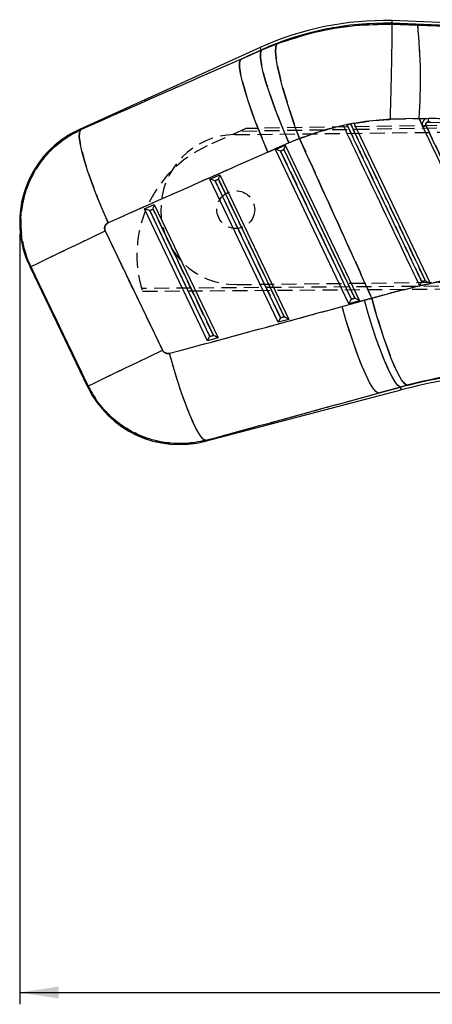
# Model space of a CAD drawing. Extents: x 21 to 399, y 25 to 275.
# Tile 6 of 12: x 49 to 84, y 192 to 275. Entities that reach past the tile are written whole.
import ezdxf

# ---------------------------------------------------------------- set-up
doc = ezdxf.new("R2010")
doc.units = 0
doc.linetypes.add('HIDDEN', pattern=[1.905, 1.27, -0.635])
doc.layers.get('0').update_dxf_attribs({"linetype": 'CONTINUOUS'})
doc.layers.add('FORMATO', color=179, linetype='CONTINUOUS')
doc.styles.add('SLDTEXTSTYLE0', font='TXT', dxfattribs={"width": 0.75})
doc.dimstyles.new('SLDDIMSTYLE0', dxfattribs={"dimtxt": 3.5, "dimasz": 3.302, "dimexe": 0, "dimexo": 0.0625, "dimgap": 0.875, "dimtad": 1, "dimdec": 0, "dimrnd": 1e-09, "dimzin": 12, "dimtxsty": 'SLDTEXTSTYLE0', "dimsah": 1, "dimcen": 0.09, "dimazin": 3, "dimtfac": 1, "dimtdec": 0, "dimtofl": 0, "dimtmove": 0, "dimatfit": 3, "dimtolj": 1, "dimtzin": 12})

# ---------------------------------------------------------------- blocks, each defined once
blk = doc.blocks.new('_D')
at = {"layer": 'FORMATO'}
for p, q in [((49.483, 256.986), (49.483, 191.741)), ((277.561, 250.238), (277.561, 191.741)), ((49.483, 192.741), (277.561, 192.741))]:
    blk.add_line(p, q, dxfattribs=at)
for points in [[(49.483, 192.741), (52.785, 192.233), (52.785, 193.249)], [(277.561, 192.741), (274.259, 193.249), (274.259, 192.233)]]:
    blk.add_solid(points, dxfattribs=at)
at = {"layer": 'FORMATO', "insert": (154.218, 197.253), "char_height": 3.5, "attachment_point": 1, "style": 'SLDTEXTSTYLE0'}
blk.add_mtext('228', dxfattribs=at)

msp = doc.modelspace()

# ---------------------------------------------------------------- linework, layer by layer
at = {"color": 7, "linetype": 'CONTINUOUS'}
for p, q in [((81.027174, 274.833742), (81.024969, 274.764452)), ((81.024969, 274.764452), (81.024976, 274.764276)), ((81.024976, 274.764276), (83.21012, 274.681713)), ((96.520821, 274.203035), (81.027174, 274.833742)), ((130.071456, 273.069206), (81.03458, 275.065377)), ((83.21012, 274.681713), (96.520821, 274.203035)), ((69.851631, 272.783506), (54.547625, 265.843808)), ((69.957005, 272.55113), (71.272472, 273.091073)), ((69.947334, 272.57245), (68.183841, 271.772783)), ((68.183841, 271.772783), (69.957005, 272.55113)), ((69.947334, 272.57245), (69.957005, 272.55113)), ((77.811914, 266.367792), (76.887565, 266.182035)), ((76.887565, 266.182035), (76.889427, 266.178138)), ((77.520134, 266.307022), (77.212328, 266.246273)), ((77.814976, 266.361374), (77.811914, 266.367792)), ((77.811914, 266.367792), (77.812852, 266.365822)), ((84.281849, 252.807026), (77.814976, 266.361374)), ((83.325306, 266.774874), (80.891261, 266.705971)), ((83.325306, 266.774874), (83.59869, 266.202013)), ((83.933936, 266.751091), (83.325306, 266.774874)), ((83.59869, 266.202013), (83.643014, 266.053467)), ((83.933936, 266.751091), (83.90283, 266.739044)), ((84.113667, 266.779329), (83.933936, 266.751091)), ((84.089728, 266.468495), (105.236488, 265.91498)), ((72.295347, 264.70236), (70.522184, 263.924013)), ((71.1521, 264.139231), (71.986603, 264.517638)), ((71.986603, 264.517638), (78.285048, 251.322055)), ((77.382678, 251.085845), (71.1521, 264.139231)), ((71.595268, 264.006871), (71.878003, 264.135077)), ((77.583501, 251.4612), (71.595268, 264.006871)), ((71.878003, 264.135077), (77.889236, 251.54123)), ((65.604629, 261.623695), (66.439131, 262.002102)), ((66.439131, 262.002102), (72.286377, 249.751809)), ((71.384, 249.5156), (65.604629, 261.623695)), ((66.047797, 261.491332), (66.330532, 261.619541)), ((71.58483, 249.890955), (66.047797, 261.491332)), ((66.330532, 261.619541), (71.890557, 249.970985)), ((60.057158, 259.108157), (60.89166, 259.486565)), ((60.89166, 259.486565), (66.287706, 248.181564)), ((65.385329, 247.945355), (60.057158, 259.108157)), ((60.500326, 258.975796), (60.78306, 259.104004)), ((65.586152, 248.320709), (60.500326, 258.975796)), ((60.78306, 259.104004), (65.891886, 248.40074)), ((56.729147, 257.256859), (61.586933, 247.149109)), ((50.334552, 254.249226), (55.238592, 244.045209)), ((55.278668, 244.117364), (50.42089, 254.225112)), ((76.802971, 250.855361), (78.685219, 251.372078)), ((78.285048, 251.322055), (77.382678, 251.085845)), ((77.889236, 251.54123), (77.583501, 251.4612)), ((72.286377, 249.751809), (71.384, 249.5156)), ((71.890557, 249.970985), (71.58483, 249.890955)), ((66.287706, 248.181564), (65.385329, 247.945355)), ((65.891886, 248.40074), (65.586152, 248.320709)), ((65.199437, 239.436097), (81.800515, 243.781684)), ((81.735948, 244.028344), (79.853701, 243.511628)), ((79.853701, 243.511628), (81.741827, 244.005874)), ((82.283611, 244.176509), (81.735948, 244.028344)), ((81.741827, 244.005874), (81.735948, 244.028344))]:
    msp.add_line(p, q, dxfattribs=at)
at = {"color": 7, "linetype": 'HIDDEN'}
for p, q in [((81.024976, 274.764276), (81.024969, 274.764452)), ((83.21012, 274.681713), (81.024976, 274.764276)), ((81.027174, 274.833742), (96.520821, 274.203035)), ((96.520821, 274.203035), (83.21012, 274.681713)), ((71.272472, 273.091073), (69.957005, 272.55113)), ((68.183841, 271.772783), (69.947334, 272.57245)), ((69.957005, 272.55113), (68.183841, 271.772783)), ((69.947334, 272.57245), (69.957005, 272.55113)), ((134.359, 266.97662), (68.631934, 265.922386)), ((67.718746, 265.403408), (134.36836, 266.181565)), ((134.361999, 266.721904), (68.096781, 265.67997)), ((77.517377, 266.3128), (77.209966, 266.251228)), ((77.212328, 266.246273), (77.520134, 266.307022)), ((80.891261, 266.705971), (83.325306, 266.774874)), ((83.59869, 266.202013), (83.325306, 266.774874)), ((83.325306, 266.774874), (83.933936, 266.751091)), ((83.643014, 266.053467), (83.596939, 266.217145)), ((105.236488, 265.91498), (84.089728, 266.468495)), ((68.631934, 265.922386), (65.379905, 264.449242)), ((70.522184, 263.924013), (72.295347, 264.70236)), ((71.878003, 264.135077), (71.595268, 264.006871)), ((71.595268, 264.006871), (77.583501, 251.4612)), ((77.889236, 251.54123), (71.878003, 264.135077)), ((66.330532, 261.619541), (66.047797, 261.491332)), ((66.047797, 261.491332), (71.58483, 249.890955)), ((71.890557, 249.970985), (66.330532, 261.619541)), ((60.78306, 259.104004), (60.500326, 258.975796)), ((60.500326, 258.975796), (65.586152, 248.320709)), ((65.891886, 248.40074), (60.78306, 259.104004)), ((61.586933, 247.149109), (56.729147, 257.256859)), ((50.42089, 254.225112), (55.278668, 244.117364)), ((134.524219, 252.942103), (59.820013, 252.372301)), ((67.867013, 252.704271), (134.517856, 253.482445)), ((84.281849, 252.807026), (84.281677, 252.807378)), ((59.889959, 252.141663), (134.527216, 252.687387)), ((78.685219, 251.372078), (76.802971, 250.855361)), ((77.583501, 251.4612), (77.889236, 251.54123)), ((71.58483, 249.890955), (71.890557, 249.970985)), ((65.586152, 248.320709), (65.891886, 248.40074)), ((79.853701, 243.511628), (81.735948, 244.028344)), ((81.741827, 244.005874), (79.853701, 243.511628)), ((81.735948, 244.028344), (82.283611, 244.176509)), ((81.741827, 244.005874), (81.735948, 244.028344))]:
    msp.add_line(p, q, dxfattribs=at)
at = {"color": 8, "linetype": 'CONTINUOUS', "flags": 128}
for points in [[(69.947334, 272.57245), (69.905477, 272.664755), (69.87557, 272.730719), (69.857614, 272.770307), (69.851631, 272.783506)], [(54.547625, 265.843808), (54.557243, 265.839461), (54.634126, 265.804689)], [(50.42089, 254.225112), (50.344141, 254.246545), (50.334552, 254.249226)], [(55.238592, 244.045209), (55.243047, 244.053228), (55.278668, 244.117364)], [(81.800515, 243.781684), (81.796842, 243.795704), (81.785837, 243.837758), (81.767494, 243.907826), (81.741827, 244.005874)], [(65.229842, 239.516947), (65.202812, 239.445082), (65.199437, 239.436097)]]:
    msp.add_lwpolyline(points, dxfattribs=at)
at = {"color": 7, "linetype": 'CONTINUOUS', "flags": 128}
for points in [[(73.193001, 265.06678), (72.778905, 266.204293), (72.396407, 267.327178), (72.054045, 268.41038), (71.759457, 269.429728), (71.519205, 270.362485), (71.33867, 271.187841), (71.22186, 271.88738), (71.171397, 272.445492), (71.188392, 272.849731), (71.272472, 273.091073)], [(72.295347, 264.70236), (71.822042, 265.809196), (71.381325, 266.90223), (70.982928, 267.957322), (70.635641, 268.95117), (70.347147, 269.861828), (70.123801, 270.669191), (69.97055, 271.355423), (69.890762, 271.905373), (69.886217, 272.3069), (69.957005, 272.55113)], [(70.522184, 263.924013), (70.048885, 265.030849), (69.608161, 266.123883), (69.209764, 267.178971), (68.862485, 268.172822), (68.573983, 269.083481), (68.350637, 269.89084), (68.197386, 270.577076), (68.117606, 271.127026), (68.113053, 271.528549), (68.183841, 271.772783)], [(56.981305, 257.936442), (56.49017, 259.0692), (56.03374, 260.186828), (55.622624, 261.263355), (55.266367, 262.273765), (54.973261, 263.194575), (54.750102, 264.00439), (54.602088, 264.68439), (54.532656, 265.218775), (54.543423, 265.595123), (54.634126, 265.804689)], [(50.42089, 254.225112), (50.56026, 254.292093), (50.869459, 254.440693), (51.341163, 254.667391), (51.964195, 254.966823), (52.723805, 255.331892), (53.602012, 255.753956), (54.578008, 256.223019), (55.628682, 256.727972), (56.729147, 257.256859)], [(81.735948, 244.028344), (81.533985, 244.169536), (81.292825, 244.473832), (81.0176, 244.934771), (80.714138, 245.54257), (80.388883, 246.284328), (80.048749, 247.1443), (79.700941, 248.104235), (79.35285, 249.143756), (79.011867, 250.240798), (78.685219, 251.372078)], [(82.283611, 244.176509), (82.083786, 244.319802), (81.846656, 244.62629), (81.577251, 245.089484), (81.281276, 245.699571), (80.964999, 246.443631), (80.635117, 247.305897), (80.298619, 248.268112), (79.962628, 249.309891), (79.634273, 250.409167), (79.3205, 251.542655)], [(79.853701, 243.511628), (79.651738, 243.65282), (79.410585, 243.957115), (79.135353, 244.418054), (78.831891, 245.025852), (78.506643, 245.767611), (78.166502, 246.627583), (77.818694, 247.587518), (77.470603, 248.62704), (77.129619, 249.724082), (76.802971, 250.855361)], [(55.278668, 244.117364), (55.418039, 244.184345), (55.727238, 244.332944), (56.198942, 244.559644), (56.821974, 244.859075), (57.581583, 245.224144), (58.45979, 245.646208), (59.435787, 246.11527), (60.48646, 246.620224), (61.586933, 247.149109)], [(65.229842, 239.516947), (65.034332, 239.619203), (64.797247, 239.894673), (64.523907, 240.337194), (64.220408, 240.936869), (63.893551, 241.680285), (63.550646, 242.550813), (63.199358, 243.528981), (62.847549, 244.59291), (62.503086, 245.718803), (62.173674, 246.881477)]]:
    msp.add_lwpolyline(points, dxfattribs=at)
at = {"color": 7, "linetype": 'HIDDEN', "flags": 128}
for points in [[(71.272472, 273.091073), (71.188392, 272.849731), (71.171397, 272.445492), (71.22186, 271.88738), (71.33867, 271.187841), (71.519205, 270.362485), (71.759457, 269.429728), (72.054045, 268.41038), (72.396407, 267.327178), (72.778905, 266.204293), (73.193001, 265.06678)], [(69.957005, 272.55113), (69.886217, 272.3069), (69.890762, 271.905373), (69.97055, 271.355423), (70.123801, 270.669191), (70.347147, 269.861828), (70.635641, 268.95117), (70.982928, 267.957322), (71.381325, 266.90223), (71.822042, 265.809196), (72.295347, 264.70236)], [(68.183841, 271.772783), (68.113053, 271.528549), (68.117606, 271.127026), (68.197386, 270.577076), (68.350637, 269.89084), (68.573983, 269.083481), (68.862485, 268.172822), (69.209764, 267.178971), (69.608161, 266.123883), (70.048885, 265.030849), (70.522184, 263.924013)], [(54.634126, 265.804689), (54.543423, 265.595123), (54.532656, 265.218775), (54.602088, 264.68439), (54.750102, 264.00439), (54.973261, 263.194575), (55.266367, 262.273765), (55.622624, 261.263355), (56.03374, 260.186828), (56.49017, 259.0692), (56.981305, 257.936442)], [(54.634126, 265.804689), (54.557243, 265.839461), (54.547625, 265.843808)], [(50.42089, 254.225112), (50.56026, 254.292093), (50.869459, 254.440693), (51.341163, 254.667391), (51.964195, 254.966823), (52.723805, 255.331892), (53.602012, 255.753956), (54.578008, 256.223019), (55.628682, 256.727972), (56.729147, 257.256859)], [(50.334552, 254.249226), (50.344141, 254.246545), (50.42089, 254.225112)], [(81.735948, 244.028344), (81.533985, 244.169536), (81.292825, 244.473832), (81.0176, 244.934771), (80.714138, 245.54257), (80.388883, 246.284328), (80.048749, 247.1443), (79.700941, 248.104235), (79.35285, 249.143756), (79.011867, 250.240798), (78.685219, 251.372078)], [(79.3205, 251.542655), (79.634273, 250.409167), (79.962628, 249.309891), (80.298619, 248.268112), (80.635117, 247.305897), (80.964999, 246.443631), (81.281276, 245.699571), (81.577251, 245.089484), (81.846656, 244.62629), (82.083786, 244.319802), (82.283611, 244.176509)], [(79.853701, 243.511628), (79.651738, 243.65282), (79.410585, 243.957115), (79.135353, 244.418054), (78.831891, 245.025852), (78.506643, 245.767611), (78.166502, 246.627583), (77.818694, 247.587518), (77.470603, 248.62704), (77.129619, 249.724082), (76.802971, 250.855361)], [(55.278668, 244.117364), (55.418039, 244.184345), (55.727238, 244.332944), (56.198942, 244.559644), (56.821974, 244.859075), (57.581583, 245.224144), (58.45979, 245.646208), (59.435787, 246.11527), (60.48646, 246.620224), (61.586933, 247.149109)], [(65.229842, 239.516947), (65.034332, 239.619203), (64.797247, 239.894673), (64.523907, 240.337194), (64.220408, 240.936869), (63.893551, 241.680285), (63.550646, 242.550813), (63.199358, 243.528981), (62.847549, 244.59291), (62.503086, 245.718803), (62.173674, 246.881477)], [(55.278668, 244.117364), (55.243047, 244.053228), (55.238592, 244.045209)], [(81.741827, 244.005874), (81.767494, 243.907826), (81.785837, 243.837758), (81.796842, 243.795704), (81.800515, 243.781684)], [(65.199437, 239.436097), (65.202812, 239.445082), (65.229842, 239.516947)]]:
    msp.add_lwpolyline(points, dxfattribs=at)
at = {"color": 7, "linetype": 'HIDDEN'}
msp.add_circle((67.79288, 259.053839), 1.6, dxfattribs=at)
at = {"color": 7, "linetype": 'CONTINUOUS'}
for centre, radius, start, end in [((80.440958, 249.431037), 25.641212, 88.67497594, 114.39222211), ((80.440958, 249.431037), 25.409469, 88.67801608, 114.39222211), ((38.889766, 270.0818), 44.558422, 355.74385063, 5.92538869), ((91.411367, 250.118602), 17.727584, 115.06331442, 115.98954128), ((58.110619, 257.986402), 8.6275, 114.0529089, 206.04704402), ((94.584684, 194.943402), 50.715531, 90.6735083, 104.66891946), ((94.584684, 194.943402), 50.483788, 90.67075313, 104.66891946), ((63.014665, 247.782386), 8.6275, 205.34203898, 284.95360656)]:
    msp.add_arc(centre, radius, start, end, dxfattribs=at)
at = {"color": 7, "linetype": 'HIDDEN'}
for centre, radius, start, end in [((80.440958, 249.431037), 25.409469, 88.67801608, 114.39222211), ((38.889766, 270.0818), 44.558422, 355.74385063, 5.92538869), ((180.449351, 63.667958), 224.346521, 115.48983359, 115.5630221), ((67.79288, 259.053839), 6.35, 90.66891946, 270.66891946), ((69.56809, 255.202834), 10.150712, 114.36828252, 197.55204255), ((94.584684, 194.943402), 50.715531, 90.6735083, 104.66891946)]:
    msp.add_arc(centre, radius, start, end, dxfattribs=at)
at = {"color": 7, "linetype": 'CONTINUOUS'}
for centre, major_axis, ratio, start_param, end_param in [((63.995574, 203.259321), (347.852724, 157.524703), 0.159482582, 1.486690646, 1.525545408), ((71.840415, 264.117014), (0.145852, 0.399727), 0.068599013, 4.782605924, 6.216019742), ((79.25001, 248.858668), (15.596442, 7.495643), 0.999926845, 1.480428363, 1.536422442), ((62.993275, 202.777616), (347.841681, 157.549058), 0.138218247, 1.486670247, 1.525525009), ((71.55768, 263.988806), (0.407559, -0.14871), 0.068966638, 1.503630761, 3.065004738), ((66.292944, 261.601477), (0.145852, 0.399727), 0.068599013, 4.782605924, 6.216019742), ((66.010208, 261.473269), (0.407559, -0.14871), 0.068966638, 1.503630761, 3.065004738), ((60.745472, 259.08594), (0.145852, 0.399727), 0.068599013, 4.782605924, 6.216019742), ((60.462736, 258.957732), (0.407559, -0.14871), 0.068966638, 1.503630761, 3.065004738), ((77.545916, 251.443136), (0.166124, 0.357758), 0.067363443, 3.232773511, 4.794147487), ((77.851648, 251.523165), (0.432038, -0.200615), 0.06773113, 0.081758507, 1.515172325), ((94.222337, 194.769258), (52.907631, 25.427385), 0.999926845, 1.379491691, 1.39069754), ((20.810324, 290.549128), (376.720281, 97.146617), 0.135617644, 4.787383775, 4.826523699), ((71.547242, 249.87289), (0.166124, 0.357758), 0.067363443, 3.232773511, 4.794147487), ((71.852974, 249.95292), (0.432038, -0.200615), 0.06773113, 0.081758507, 1.515172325), ((65.548569, 248.302645), (0.166124, 0.357758), 0.067363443, 3.232773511, 4.794147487), ((65.854301, 248.382675), (0.432038, -0.200615), 0.06773113, 0.081758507, 1.515172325), ((21.812623, 291.030832), (376.778074, 96.925686), 0.156481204, 4.78755167, 4.826691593)]:
    msp.add_ellipse(centre, major_axis=major_axis, ratio=ratio, start_param=start_param, end_param=end_param, dxfattribs=at)
at = {"color": 7, "linetype": 'HIDDEN'}
for centre, major_axis, ratio, start_param, end_param in [((63.995574, 203.259321), (347.852724, 157.524703), 0.159482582, 1.486690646, 1.525545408), ((79.25001, 248.858668), (15.596442, 7.495643), 0.999926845, 1.480428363, 1.536422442), ((62.993275, 202.777616), (347.841681, 157.549058), 0.138218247, 1.486670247, 1.525525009), ((94.222337, 194.769258), (52.907631, 25.427385), 0.999926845, 1.379491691, 1.39069754), ((20.810324, 290.549128), (376.720281, 97.146617), 0.135617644, 4.787383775, 4.826523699), ((21.812623, 291.030832), (376.778074, 96.925686), 0.156481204, 4.78755167, 4.826691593)]:
    msp.add_ellipse(centre, major_axis=major_axis, ratio=ratio, start_param=start_param, end_param=end_param, dxfattribs=at)
for points, knots in [([(81.024969, 274.764452), (80.458338, 274.766072), (79.212059, 274.769637), (77.291016, 274.602282), (75.26068, 274.271519), (73.242302, 273.783841), (71.929083, 273.321996), (71.272472, 273.091073)], [0, 0, 0, 0, 0.170522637, 0.375056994, 0.579591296, 0.789795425, 1, 1, 1, 1]), ([(73.193001, 265.06678), (73.794374, 265.286282), (75.001551, 265.726903), (76.258598, 266.027359), (76.889427, 266.178138)], [0, 0, 0, 0, 0.498165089, 1, 1, 1, 1]), ([(77.212328, 266.246273), (77.299721, 266.063049), (77.736685, 265.146924), (79.571956, 261.299213), (81.596476, 257.054561), (83.271404, 253.542801), (83.548101, 252.962661)], [0, 0, 0, 0, 0.0413799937, 0.2069001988, 0.8689804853, 1, 1, 1, 1]), ([(83.853276, 253.028923), (83.765886, 253.21215), (83.328935, 254.12828), (81.493758, 257.976031), (79.470094, 262.218834), (77.795967, 265.728724), (77.520134, 266.307022)], [0, 0, 0, 0, 0.04139734, 0.206986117, 0.869341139, 1, 1, 1, 1]), ([(77.814976, 266.361374), (78.417199, 266.457029), (79.437412, 266.619076), (80.468724, 266.680716), (80.891261, 266.705971)], [0, 0, 0, 0, 0.59029115, 1, 1, 1, 1]), ([(84.089728, 266.468487), (84.066189, 266.466674), (84.019718, 266.463095), (83.957817, 266.428558), (83.910739, 266.377434), (83.883638, 266.313147), (83.877941, 266.242538), (83.893721, 266.198814), (83.901608, 266.176961)], [0, 0, 0, 0, 0.169740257, 0.335090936, 0.500563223, 0.666180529, 0.833159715, 1, 1, 1, 1]), ([(83.901616, 266.176961), (84.851362, 264.185819), (86.7321, 260.242852), (88.612687, 256.299825), (89.543605, 254.34797)], [0, 0, 0, 0, 0.504985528, 1, 1, 1, 1]), ([(84.11398, 266.779322), (84.111763, 266.774286), (84.107185, 266.763886), (84.099937, 266.693243), (84.093423, 266.590157), (84.09096, 266.509044), (84.089728, 266.468487)], [0, 0, 0, 0, 0.238339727, 0.492222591, 0.746113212, 1, 1, 1, 1]), ([(54.634126, 265.804689), (54.114176, 265.530302), (53.15545, 265.024365), (51.971281, 263.967069), (50.940867, 262.706384), (50.185823, 261.271963), (49.728827, 259.744577), (49.544693, 258.31609), (49.607969, 256.878127), (49.884128, 255.491557), (50.246018, 254.637707), (50.42089, 254.225112)], [0, 0, 0, 0, 0.128292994, 0.236556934, 0.344820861, 0.483525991, 0.587989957, 0.692453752, 0.79723775, 0.902021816, 1, 1, 1, 1]), ([(73.193001, 265.06678), (74.643495, 261.875858), (76.691566, 257.370335), (78.726698, 252.858963), (79.3205, 251.542655)], [0, 0, 0, 0, 0.7082244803, 1, 1, 1, 1]), ([(56.729147, 257.256859), (56.718858, 257.281158), (56.686645, 257.357228), (56.67081, 257.498205), (56.702844, 257.646826), (56.775251, 257.780745), (56.867775, 257.877463), (56.95041, 257.920392), (56.981305, 257.936442)], [0, 0, 0, 0, 0.097612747, 0.305594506, 0.513516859, 0.65264034, 0.870132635, 1, 1, 1, 1]), ([(89.549216, 253.735344), (87.835612, 253.459917), (85.251859, 253.044632), (81.848164, 252.247727), (80.163052, 251.777678), (79.3205, 251.542655)], [0, 0, 0, 0, 0.496136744, 0.74806957, 1, 1, 1, 1]), ([(83.548101, 252.962661), (83.617564, 252.977744), (83.719281, 252.999829), (83.821017, 253.021919), (83.853276, 253.028923)], [0, 0, 0, 0, 0.682914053, 1, 1, 1, 1]), ([(62.173674, 246.881477), (62.118496, 246.872102), (62.006899, 246.853141), (61.861148, 246.890573), (61.732999, 246.961246), (61.64351, 247.046148), (61.601726, 247.122189), (61.586933, 247.149109)], [0, 0, 0, 0, 0.239979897, 0.485357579, 0.628841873, 0.868603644, 1, 1, 1, 1]), ([(82.283611, 244.176509), (83.508121, 244.472776), (85.982698, 245.071492), (88.531152, 245.351167), (89.818539, 245.492448)], [0, 0, 0, 0, 0.494836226, 1, 1, 1, 1]), ([(55.278668, 244.117364), (55.529772, 243.659485), (56.010711, 242.78251), (56.995122, 241.670763), (58.167878, 240.694291), (59.513552, 239.944469), (60.976959, 239.450665), (62.405961, 239.22484), (63.84313, 239.226681), (64.767605, 239.420191), (65.229842, 239.516947)], [0, 0, 0, 0, 0.1317453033, 0.2523320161, 0.3729184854, 0.5164040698, 0.6390113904, 0.761618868, 0.8808092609, 1, 1, 1, 1])]:
    msp.add_open_spline(points, degree=3, knots=knots, dxfattribs=at)
at = {"color": 7, "linetype": 'CONTINUOUS'}
for points, knots in [([(71.272472, 273.091073), (72.335284, 273.446657), (74.480724, 274.164454), (77.773303, 274.716557), (79.971691, 274.748938), (81.024969, 274.764452)], [0, 0, 0, 0, 0.338340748, 0.682989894, 1, 1, 1, 1]), ([(80.891261, 266.705971), (80.892574, 266.751882), (80.90264, 267.103884), (80.925099, 267.911214), (80.956157, 269.105592), (80.986332, 270.379025), (81.010682, 271.545407), (81.028618, 272.576127), (81.039365, 273.437214), (81.042591, 274.105901), (81.038521, 274.576249), (81.029491, 274.701601), (81.024976, 274.764276)], [0, 0, 0, 0, 0.011482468, 0.088035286, 0.202035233, 0.316034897, 0.430030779, 0.544026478, 0.658019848, 0.77201303, 0.886006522, 1, 1, 1, 1]), ([(81.027174, 274.833742), (81.031835, 274.987548), (81.036513, 275.141943), (81.034551, 275.064788), (81.034543, 275.064494)], [0, 0, 0, 0, 0.996187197, 1, 1, 1, 1]), ([(76.889427, 266.178138), (76.263215, 266.02856), (75.006131, 265.72829), (73.798869, 265.287827), (73.193001, 265.06678)], [0, 0, 0, 0, 0.498146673, 1, 1, 1, 1]), ([(76.889427, 266.178138), (76.962306, 266.025379), (77.384825, 265.139751), (79.205966, 261.322687), (81.291383, 256.951617), (83.027159, 253.313415), (83.364347, 252.606665)], [0, 0, 0, 0, 0.0337675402, 0.1957685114, 0.8437714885, 1, 1, 1, 1]), ([(83.548101, 252.962661), (83.460713, 253.145888), (83.023774, 254.062023), (81.188557, 257.909756), (79.164044, 262.154411), (77.489038, 265.666138), (77.212328, 266.246273)], [0, 0, 0, 0, 0.041379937, 0.206900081, 0.868980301, 1, 1, 1, 1]), ([(77.520134, 266.307022), (77.607529, 266.123797), (78.044505, 265.207678), (79.879739, 261.359949), (81.903407, 257.117148), (83.577456, 253.607225), (83.853276, 253.028923)], [0, 0, 0, 0, 0.0413973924, 0.2069861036, 0.8693413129, 1, 1, 1, 1]), ([(80.891261, 266.705971), (80.082207, 266.647427), (79.05114, 266.572819), (78.033992, 266.398836), (77.814976, 266.361374)], [0, 0, 0, 0, 0.784676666, 1, 1, 1, 1]), ([(83.90283, 266.739044), (83.865351, 266.719737), (83.777059, 266.674257), (83.669585, 266.555738), (83.599665, 266.397251), (83.589869, 266.273348), (83.597772, 266.209439), (83.59869, 266.202013)], [0, 0, 0, 0, 0.190714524, 0.449266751, 0.707736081, 0.966039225, 1, 1, 1, 1]), ([(83.643014, 266.053467), (84.583841, 264.081614), (86.465496, 260.137907), (88.347055, 256.194167), (89.287834, 254.222297)], [0, 0, 0, 0, 0.500000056, 1, 1, 1, 1]), ([(83.901608, 266.176961), (83.893474, 266.199772), (83.877593, 266.244305), (83.884272, 266.315546), (83.911945, 266.37927), (83.959498, 266.429846), (84.021094, 266.463399), (84.066867, 266.466792), (84.089728, 266.468487)], [0, 0, 0, 0, 0.173759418, 0.339219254, 0.504553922, 0.669819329, 0.83509059, 1, 1, 1, 1]), ([(89.543605, 254.34797), (88.612687, 256.299825), (86.7321, 260.242852), (84.851362, 264.185819), (83.901616, 266.176961)], [0, 0, 0, 0, 0.495014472, 1, 1, 1, 1]), ([(84.113838, 266.779333), (84.111651, 266.774297), (84.107135, 266.763897), (84.09988, 266.69325), (84.093385, 266.590165), (84.090848, 266.509053), (84.089579, 266.468498)], [0, 0, 0, 0, 0.2383381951, 0.4922252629, 0.7461156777, 1, 1, 1, 1]), ([(96.644158, 266.450252), (96.487112, 266.454384), (95.519562, 266.479846), (91.930477, 266.574249), (87.910691, 266.679802), (84.701381, 266.76393), (84.113667, 266.779336)], [0, 0, 0, 0, 0.037599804, 0.231650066, 0.859293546, 1, 1, 1, 1]), ([(50.42089, 254.225112), (50.255744, 254.612658), (49.925454, 255.387751), (49.637447, 256.680052), (49.539965, 258.054228), (49.684238, 259.571618), (50.104005, 261.051305), (50.790888, 262.434456), (51.647844, 263.619051), (52.693186, 264.634103), (53.710919, 265.352159), (54.389289, 265.684677), (54.634126, 265.804689)], [0, 0, 0, 0, 0.092114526, 0.184228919, 0.28839265, 0.392556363, 0.516343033, 0.622684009, 0.729024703, 0.834678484, 0.940332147, 1, 1, 1, 1]), ([(79.3205, 251.542655), (78.726698, 252.858963), (76.691566, 257.370335), (74.643495, 261.875858), (73.193001, 265.06678)], [0, 0, 0, 0, 0.2917755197, 1, 1, 1, 1]), ([(56.981305, 257.936442), (56.966736, 257.929435), (56.900898, 257.897769), (56.79816, 257.813461), (56.719071, 257.68574), (56.678604, 257.544887), (56.673952, 257.402489), (56.711517, 257.303377), (56.729147, 257.256859)], [0, 0, 0, 0, 0.060464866, 0.273246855, 0.486139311, 0.609925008, 0.816921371, 1, 1, 1, 1]), ([(79.3205, 251.542655), (80.150298, 251.774861), (81.809901, 252.239274), (84.356977, 252.828852), (86.937998, 253.342225), (88.678805, 253.604304), (89.549216, 253.735344)], [0, 0, 0, 0, 0.248100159, 0.496202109, 0.748098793, 1, 1, 1, 1]), ([(83.548101, 252.962661), (83.547582, 252.961594), (83.525855, 252.916914), (83.483418, 252.830951), (83.431151, 252.727471), (83.394784, 252.657968), (83.371911, 252.616406), (83.366822, 252.609852), (83.364347, 252.606665)], [0, 0, 0, 0, 0.00656183, 0.27471494, 0.524347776, 0.69322849, 0.850842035, 1, 1, 1, 1]), ([(83.364347, 252.606665), (83.552963, 252.647854), (83.858715, 252.714623), (84.164645, 252.781431), (84.281849, 252.807026)], [0, 0, 0, 0, 0.616893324, 1, 1, 1, 1]), ([(83.853276, 253.028923), (83.821017, 253.021919), (83.719281, 252.999829), (83.617564, 252.977744), (83.548101, 252.962661)], [0, 0, 0, 0, 0.317085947, 1, 1, 1, 1]), ([(83.853276, 253.028923), (83.854342, 253.028399), (83.897801, 253.007026), (83.998544, 252.956974), (84.129565, 252.890663), (84.222668, 252.841969), (84.271189, 252.815346), (84.278172, 252.810041), (84.281677, 252.807378)], [0, 0, 0, 0, 0.0057718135, 0.2354232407, 0.5483210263, 0.7481982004, 0.8736060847, 1, 1, 1, 1]), ([(61.586933, 247.149109), (61.590423, 247.142115), (61.618934, 247.084976), (61.694675, 246.9886), (61.822341, 246.906354), (61.967789, 246.862494), (62.083263, 246.860198), (62.156714, 246.877485), (62.173674, 246.881477)], [0, 0, 0, 0, 0.03350858, 0.273753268, 0.513954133, 0.67368751, 0.924655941, 1, 1, 1, 1]), ([(89.818539, 245.492448), (88.557215, 245.354593), (86.008906, 245.076079), (83.533684, 244.478372), (82.283611, 244.176509)], [0, 0, 0, 0, 0.4949652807, 1, 1, 1, 1]), ([(65.229842, 239.516947), (64.942617, 239.451425), (64.173553, 239.275986), (62.884789, 239.201356), (61.269532, 239.367042), (59.726753, 239.846539), (58.327378, 240.601235), (57.188434, 241.480412), (56.215499, 242.539982), (55.611326, 243.452692), (55.338082, 243.998651), (55.278668, 244.117364)], [0, 0, 0, 0, 0.074456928, 0.199363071, 0.324268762, 0.483490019, 0.6040858, 0.72468145, 0.845548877, 0.966416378, 1, 1, 1, 1])]:
    msp.add_open_spline(points, degree=3, knots=knots, dxfattribs=at)

# ---------------------------------------------------------------- dimensions: what is measured, and where the dimension line sits
at = {"layer": 'FORMATO'}
dim = msp.add_linear_dim(base=(277.560679, 192.741065), p1=(49.483119, 257.986402), p2=(277.560679, 251.237845), dimstyle='SLDDIMSTYLE0', dxfattribs=at)
dim.commit()
dim.dimension.update_dxf_attribs({"geometry": '_D', "text_midpoint": (158.096693, 192.741065), "dimtype": 160})

doc.saveas('drawing.dxf')
